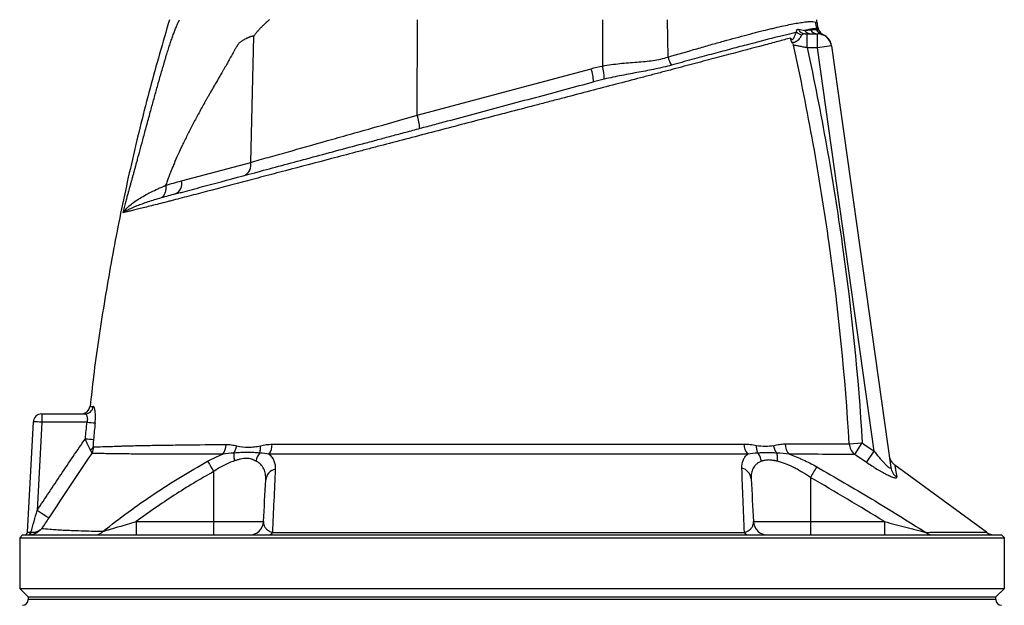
# Model space of a CAD drawing. Header units: millimetres. Extents: x 3097 to 6857, y 401 to 9519.
# Tile 4 of 5: x 4102 to 5852, y 7174 to 8214. Entities that reach past the tile are written whole.
import ezdxf

# ---------------------------------------------------------------- set-up
doc = ezdxf.new("R2010")
doc.units = ezdxf.units.MM
doc.header["$LTSCALE"] = 5

msp = doc.modelspace()

# ---------------------------------------------------------------- linework, layer by layer
at = {"color": 7, "linetype": 'Continuous', "lineweight": 25}
for p, q in [((4808.6, 8043.8), (4809.1, 8213.6)), ((5138.2, 8131.2), (5138.4, 8213.6)), ((5254.4, 8147.3), (5253.2, 8213.6)), ((5519.3, 8207.2), (5519, 8213.6)), ((5521.7, 8197.6), (5521.4, 8198.3)), ((4512.6, 7960.3), (4518.1, 8184.5)), ((5501.8, 8163.6), (5501.8, 8188.6)), ((5501.8, 8188.6), (5520.3, 8188.6)), ((5520.3, 8163.6), (5520.3, 8188.6)), ((5530.2, 8186.8), (5530.2, 8186.8)), ((5520.3, 8163.6), (5501.8, 8163.6)), ((5545.1, 8167.1), (5520.3, 8163.6)), ((5620.9, 7447.6), (5520.3, 8163.6)), ((5545.1, 8167.1), (5650.3, 7418.4)), ((4808.6, 8043.8), (5117.6, 8126.6)), ((4389.9, 7927.5), (4512.6, 7960.3)), ((4141.3, 7513.6), (4218.1, 7513.6)), ((4141.3, 7513.6), (4141.3, 7498.9)), ((4116, 7303.3), (4126.3, 7499.4)), ((4141.3, 7498.9), (4133.1, 7342.2)), ((4221.7, 7498.9), (4141.3, 7498.9)), ((5576.5, 7460.5), (5599.6, 7461.9)), ((5586.1, 7441.6), (5599.6, 7461.9)), ((5607.3, 7427.3), (5620.9, 7447.6)), ((5820.2, 7303.6), (5657.5, 7422.7)), ((4446.7, 7411.1), (4446.7, 7322.3)), ((5507.4, 7400.4), (5507.4, 7322.3)), ((4309.3, 7322.3), (4309.3, 7298.6)), ((4309.3, 7322.3), (4446.7, 7322.3)), ((4446.7, 7322.3), (4535.5, 7322.3)), ((4446.7, 7322.3), (4446.7, 7298.6)), ((5406.1, 7322.3), (5507.4, 7322.3)), ((5507.4, 7322.3), (5507.4, 7298.6)), ((5507.4, 7322.3), (5638.9, 7322.3)), ((5638.9, 7322.3), (5638.9, 7298.6)), ((4107.1, 7298.6), (4102.1, 7293.6)), ((4107.1, 7298.6), (5847.1, 7298.6)), ((5852.1, 7293.6), (5847.1, 7298.6)), ((4102.1, 7293.6), (4102.1, 7203.6)), ((4102.1, 7293.6), (5852.1, 7293.6)), ((5852.1, 7203.6), (5852.1, 7293.6)), ((4102.1, 7203.6), (4117.1, 7188.6)), ((4102.1, 7203.6), (5852.1, 7203.6)), ((5837.1, 7188.6), (5852.1, 7203.6)), ((4117.1, 7188.6), (4117.1, 7183.7)), ((4117.1, 7188.6), (5837.1, 7188.6)), ((5837.1, 7183.7), (5837.1, 7188.6))]:
    msp.add_line(p, q, dxfattribs=at)
at = {"color": 8, "linetype": 'Continuous', "lineweight": 25}
msp.add_line((5837.1, 7183.7), (4117.1, 7183.7), dxfattribs=at)
at = {"color": 7, "linetype": 'Continuous', "lineweight": 25, "flags": 128}
for points in [[(4436.1, 7429.4), (4437, 7428), (4438.1, 7426.2), (4439.3, 7424.2), (4440.6, 7421.9), (4442, 7419.4), (4443.5, 7416.8), (4445.1, 7414), (4446.7, 7411.1)], [(4153.8, 7329), (4152.9, 7329.4), (4151.5, 7330.3), (4149.4, 7331.6), (4146.8, 7333.3), (4143.8, 7335.2), (4140.4, 7337.4), (4136.8, 7339.7), (4133.1, 7342.2)], [(4119.5, 7298.7), (4120, 7298.8), (4120.5, 7299.1), (4121, 7299.5), (4121.4, 7300.1), (4121.7, 7300.8), (4121.9, 7301.6), (4122.1, 7302.5), (4122.1, 7303.4)]]:
    msp.add_lwpolyline(points, dxfattribs=at)
at = {"color": 7, "linetype": 'Continuous', "lineweight": 25}
for centre, radius, start, end in [((5541.2, 8210.3), 25, 181.7581, 209.1004), ((5494.3, 8202.8), 16, 225.7867, 263.254), ((5498.6, 8202.4), 13.8, 204.8765, 269.0025), ((5508.4, 8202.5), 13.9, 215.3064, 269.5086), ((5520.4, 8203), 14.5, 210.3844, 269.6738), ((5531.8, 8201.7), 14.8, 202.2684, 253.2008), ((5532.3, 8201.5), 14.8, 201.7547, 252.3944), ((5508, 8191.2), 15, 17.9462, 24.853), ((5536.5, 8200.4), 15, 197.8834, 245.1247), ((5520.3, 8163.6), 25, 8, 90), ((5520.3, 8163.9), 25, 7.9956, 66.7089), ((5297.8, 8156.5), 44.3, 192.0373, 212.2816), ((5043.5, 8100.9), 78.5, 1.7777, 19.1224), ((5029.9, 8107.3), 110.9, 0.3755, 12.461), ((4734.5, 8018.1), 78.5, 1.7777, 19.1224), ((4492.9, 7955.4), 20.2, 294.767, 14.0722), ((4370.3, 7922.5), 20.2, 294.767, 14.0722), ((4211.8, 7528.6), 15, 270.747, 353.446), ((4218, 7528.4), 14.8, 270.4253, 354.0864), ((4141.3, 7498.6), 15, 90, 177), ((4126.3, 7284.3), 215.1, 86.003, 89.9958), ((4261.3, 7856.4), 359.7, 263.6783, 265.979), ((4256, 7827.5), 360, 264.0654, 266.3645), ((4439, 7460.2), 30.1, 322.7158, 358.1863), ((4518.7, 7460.4), 32.2, 325.2458, 358.7671), ((5419.2, 7460.9), 29.9, 181.4907, 219.1714), ((5489.9, 7461.2), 27.6, 181.9782, 224.3212), ((5602, 7461.6), 25.5, 182.4123, 231.3407), ((4222.4, 7460.2), 11.7, 296.2572, 332.4748), ((5672.1, 7442.9), 25, 188.3847, 234.2483), ((4561, 7394.2), 21.8, 102.4325, 174.2362), ((5380.3, 7395.9), 22, 5.3866, 76.0562), ((5898, 7181.9), 447.5, 147.9374, 150.7829), ((5674.2, 7421.8), 24.2, 188.1417, 236.5844), ((4510.5, 7323.6), 25, 270, 357), ((5431.1, 7323.6), 25, 183, 270), ((4111, 7303.6), 5, 270, 357), ((4116.6, 7302.8), 4.34, 282.6732, 6.9115), ((4235.7, 7318.5), 19.9, 270.8131, 317.9013), ((4543.3, 7307.8), 9.28, 274.766, 328.985), ((5397.8, 7307.5), 8.94, 210.2621, 264.9262), ((5725.2, 7318.6), 20, 230.0791, 269.5623), ((5835.2, 7323.6), 25, 233.0886, 270), ((4107.1, 7183.7), 10, 271, 0), ((5847.1, 7183.7), 10, 180, 269)]:
    msp.add_arc(centre, radius, start, end, dxfattribs=at)
msp.add_ellipse((4131.1, 7303.6), major_axis=(15, 0.3), ratio=0.005781, start_param=3.141189, end_param=3.973355, dxfattribs=at)
for points, knots in [([(4368.2, 8213.6), (4356.5, 8173.2), (4332.6, 8091.1), (4301.7, 7965.7), (4274.3, 7838), (4251.5, 7709.4), (4235.8, 7605.6), (4229.2, 7544.6), (4227.2, 7526.8)], [0, 0, 0, 0, 0.179584, 0.365661, 0.551663, 0.737639, 0.923639, 1, 1, 1, 1]), ([(4288.1, 7879.9), (4288.9, 7883), (4290.5, 7888.9), (4292.7, 7897.3), (4294.7, 7904.5), (4296.4, 7910.6), (4297.8, 7915.7), (4298.9, 7919.6), (4299.8, 7922.9), (4300.6, 7925.7), (4301.4, 7928.6), (4302.2, 7931.5), (4303, 7934.5), (4303.8, 7937.5), (4304.7, 7940.5), (4305.5, 7943.6), (4306.3, 7946.7), (4307.2, 7949.8), (4308.1, 7953), (4308.9, 7956.1), (4309.8, 7959.4), (4310.7, 7962.6), (4313, 7971.1), (4316.9, 7985.4), (4322.4, 8006.1), (4328.5, 8028.5), (4333.7, 8047.7), (4337.9, 8062.8), (4340.8, 8073.4), (4343.8, 8084.1), (4346.7, 8094.7), (4349.7, 8105.3), (4352.8, 8115.8), (4355.8, 8126.4), (4358.4, 8135.2), (4360.4, 8142.2), (4361.9, 8147.3), (4363.4, 8152.2), (4364.9, 8157), (4366.4, 8161.7), (4367.9, 8166.3), (4369.4, 8170.7), (4370.8, 8175), (4372.2, 8179.1), (4373.7, 8183.2), (4375.1, 8187.1), (4376.5, 8190.8), (4377.8, 8194.5), (4379.2, 8198), (4380.6, 8201.4), (4381.9, 8204.6), (4383.3, 8207.7), (4384.6, 8210.7), (4385.5, 8212.6), (4385.9, 8213.6)], [0, 0, 0, 0, 0.028981, 0.05462, 0.076899, 0.095804, 0.111324, 0.123447, 0.132169, 0.140832, 0.149578, 0.158407, 0.16732, 0.176318, 0.1854, 0.194567, 0.20382, 0.213157, 0.222581, 0.232091, 0.241687, 0.25137, 0.26114, 0.31708, 0.377982, 0.443881, 0.514805, 0.545901, 0.57699, 0.608072, 0.639147, 0.670215, 0.701275, 0.732327, 0.763372, 0.778693, 0.793665, 0.808292, 0.822579, 0.836529, 0.850148, 0.863441, 0.876413, 0.88907, 0.901419, 0.913467, 0.92522, 0.936688, 0.947878, 0.958799, 0.969461, 0.979875, 0.990051, 1, 1, 1, 1]), ([(4545.8, 8213.6), (4544.5, 8212.4), (4542.1, 8210.2), (4538.8, 8207.2), (4536.1, 8204.7), (4533.9, 8202.6), (4532.4, 8201.1), (4530.8, 8199.6), (4529.1, 8197.8), (4527.2, 8195.7), (4525.2, 8193.5), (4523.4, 8191.3), (4521.5, 8189.1), (4519.8, 8186.8), (4518.6, 8185.3), (4518.1, 8184.5)], [0, 0, 0, 0, 0.130608, 0.242339, 0.335183, 0.409136, 0.464192, 0.500351, 0.573381, 0.645815, 0.717679, 0.789002, 0.85981, 0.930133, 1, 1, 1, 1]), ([(5254.4, 8147.3), (5272.2, 8152.5), (5289.3, 8157.5), (5314, 8164.5), (5322.1, 8166.8), (5337.9, 8171.3), (5345.6, 8173.4), (5368, 8179.6), (5382, 8183.4), (5408.3, 8190.4), (5420.6, 8193.5), (5434.8, 8197), (5437.6, 8197.6), (5443.1, 8198.9), (5445.7, 8199.6), (5453.5, 8201.4), (5458.5, 8202.5), (5472.4, 8205.4), (5480.6, 8207), (5491.2, 8208.7), (5494.4, 8209.2), (5498.9, 8209.7), (5500.3, 8209.9), (5503, 8210.1), (5504.2, 8210.2), (5510.2, 8210.5), (5513.8, 8210.3), (5516.2, 8209.5)], [0, 0, 0, 0, 0.125, 0.125, 0.1875, 0.1875, 0.25, 0.25, 0.375, 0.375, 0.5, 0.5, 0.53125, 0.53125, 0.5625, 0.5625, 0.625, 0.625, 0.75, 0.75, 0.8125, 0.8125, 0.84375, 0.84375, 0.875, 0.875, 1, 1, 1, 1]), ([(5483.2, 8191.3), (5477.8, 8190.1), (5471.8, 8188.6), (5462, 8186.2), (5458.6, 8185.4), (5451.5, 8183.6), (5447.8, 8182.7), (5428.8, 8177.9), (5411.8, 8173.5), (5383.6, 8166.1), (5373.7, 8163.5), (5358.3, 8159.3), (5353, 8157.9), (5342.3, 8155.1), (5336.8, 8153.6), (5320.1, 8149.1), (5308.6, 8146), (5284.9, 8139.6), (5272.8, 8136.2), (5260.3, 8132.8)], [0, 0, 0, 0, 0.125, 0.125, 0.1875, 0.1875, 0.25, 0.25, 0.5, 0.5, 0.625, 0.625, 0.6875, 0.6875, 0.75, 0.75, 0.875, 0.875, 1, 1, 1, 1]), ([(5472, 8180.9), (5472.4, 8180.5), (5472.8, 8180), (5473.4, 8179.3), (5473.8, 8178.9), (5474.5, 8178.6), (5474.8, 8178.5), (5475.5, 8178.6), (5475.8, 8178.8), (5476.8, 8179.5), (5477.4, 8180.3), (5478.4, 8181.9), (5478.8, 8182.8), (5479.6, 8184.5), (5479.9, 8185.4), (5480.5, 8186.9), (5480.8, 8187.6), (5481.4, 8188.9), (5481.7, 8189.5), (5482.4, 8190.5), (5482.8, 8190.9), (5483.2, 8191.3)], [0, 0, 0, 0, 0.0625, 0.0625, 0.125, 0.125, 0.1875, 0.1875, 0.25, 0.25, 0.375, 0.375, 0.5, 0.5, 0.625, 0.625, 0.75, 0.75, 0.875, 0.875, 1, 1, 1, 1]), ([(5483.2, 8191.3), (5482.9, 8192.2), (5482.8, 8193), (5482.9, 8194.4), (5483.1, 8195), (5483.7, 8196), (5484, 8196.3), (5484.9, 8196.7), (5485.5, 8196.7), (5486.1, 8196.6)], [0, 0, 0, 0, 0.25, 0.25, 0.5, 0.5, 0.75, 0.75, 1, 1, 1, 1]), ([(5519.3, 8198.1), (5517.6, 8198.1), (5514.8, 8197.8), (5509.2, 8196.9), (5507.1, 8196.5), (5502.5, 8195.6), (5499.9, 8195), (5497.1, 8194.4)], [0, 0, 0, 0, 0.5, 0.5, 0.75, 0.75, 1, 1, 1, 1]), ([(5507.9, 8195.7), (5510.1, 8196), (5512, 8196.1), (5515.4, 8196.2), (5516.9, 8196.1), (5518.1, 8196.1)], [0, 0, 0, 0, 0.5, 0.5, 1, 1, 1, 1]), ([(5519.3, 8207.2), (5519.3, 8205.5), (5519.6, 8203.8), (5520.3, 8200.6), (5520.9, 8199), (5521.6, 8197.5)], [0, 0, 0, 0, 0.5, 0.5, 1, 1, 1, 1]), ([(5472, 8180.9), (5468.6, 8180), (5465, 8179.1), (5457.5, 8177.1), (5453.7, 8176), (5441.5, 8172.8), (5432.9, 8170.5), (5405.3, 8163.1), (5384.7, 8157.6), (5356.1, 8150.1), (5350.2, 8148.5), (5338.3, 8145.4), (5332.3, 8143.8), (5313.9, 8138.9), (5301.2, 8135.6), (5275.1, 8128.7), (5261.7, 8125.2), (5241.1, 8119.7), (5234.1, 8117.9), (5219.9, 8114.2), (5212.8, 8112.3), (5176.5, 8102.8), (5146.7, 8095), (5101.1, 8083.1), (5085.7, 8079.1), (5062.4, 8073), (5054.6, 8071), (5038.9, 8066.9), (5030.9, 8064.8), (4991.2, 8054.4), (4959.6, 8046.2), (4912.4, 8033.9), (4896.7, 8029.8), (4865.4, 8021.6), (4849.7, 8017.5), (4818.5, 8009.4), (4803, 8005.3), (4772.5, 7997.4), (4757.5, 7993.4), (4735.4, 7987.7), (4728.1, 7985.7), (4713.6, 7981.9), (4706.3, 7980), (4684.8, 7974.3), (4670.5, 7970.6), (4628.4, 7959.5), (4601, 7952.3), (4567.6, 7943.6), (4561, 7941.8), (4547.9, 7938.4), (4541.4, 7936.7), (4522.2, 7931.6), (4509.7, 7928.3), (4472.9, 7918.7), (4449.6, 7912.6), (4416.2, 7903.8), (4405.3, 7900.9), (4389.4, 7896.8), (4384.2, 7895.4), (4376.5, 7893.4), (4373.9, 7892.7), (4368.9, 7891.4), (4366.4, 7890.8), (4354, 7887.6), (4344.9, 7885.3), (4328.1, 7881.1), (4320.5, 7879.2), (4310.5, 7876.7), (4307.4, 7875.9), (4301.6, 7874.5), (4299, 7873.9), (4291.9, 7872.1), (4288.2, 7871.2), (4285.7, 7870.6)], [0, 0, 0, 0, 0.015625, 0.015625, 0.03125, 0.03125, 0.0625, 0.0625, 0.125, 0.125, 0.140625, 0.140625, 0.15625, 0.15625, 0.1875, 0.1875, 0.21875, 0.21875, 0.234375, 0.234375, 0.25, 0.25, 0.3125, 0.3125, 0.34375, 0.34375, 0.359375, 0.359375, 0.375, 0.375, 0.4375, 0.4375, 0.46875, 0.46875, 0.5, 0.5, 0.53125, 0.53125, 0.5625, 0.5625, 0.578125, 0.578125, 0.59375, 0.59375, 0.625, 0.625, 0.6875, 0.6875, 0.703125, 0.703125, 0.71875, 0.71875, 0.75, 0.75, 0.8125, 0.8125, 0.84375, 0.84375, 0.859375, 0.859375, 0.867188, 0.867188, 0.875, 0.875, 0.90625, 0.90625, 0.9375, 0.9375, 0.953125, 0.953125, 0.96875, 0.96875, 1, 1, 1, 1]), ([(4518.1, 8184.5), (4517.7, 8184.4), (4516.9, 8184.3), (4515.6, 8184.1), (4514.4, 8183.8), (4513.1, 8183.5), (4511.9, 8183.1), (4510.6, 8182.7), (4509.3, 8182.2), (4508, 8181.7), (4506.7, 8181.1), (4505.4, 8180.5), (4503.4, 8179.5), (4500.9, 8178.2), (4498, 8176.5), (4495.6, 8174.9), (4493.5, 8173.3), (4491.8, 8171.8), (4490.7, 8170.5), (4489.8, 8169.2), (4489.1, 8168.1), (4488.3, 8166.8), (4487.3, 8165.3), (4486.3, 8163.5), (4485.2, 8161.6), (4484, 8159.4), (4482.6, 8157.1), (4481.2, 8154.5), (4478.4, 8149.5), (4474.8, 8142.9), (4470.7, 8135.7), (4467.6, 8130.3), (4465, 8125.9), (4462.5, 8121.6), (4460.1, 8117.5), (4457.8, 8113.5), (4455.6, 8109.6), (4453.4, 8105.9), (4451.3, 8102.3), (4449.3, 8098.8), (4447.4, 8095.4), (4445.5, 8092.2), (4443.7, 8089.1), (4442.1, 8086.2), (4440.4, 8083.4), (4438.9, 8080.7), (4437.4, 8078.1), (4436.1, 8075.7), (4434.8, 8073.4), (4433.5, 8071.3), (4432.4, 8069.3), (4431.3, 8067.4), (4427, 8059.6), (4419.5, 8046.2), (4409.4, 8027.1), (4400, 8008.8), (4391.3, 7991.1), (4383.5, 7974.2), (4377.5, 7960.5), (4373.1, 7949.9), (4369.9, 7942.1), (4366.9, 7934.4), (4364.1, 7926.8), (4362.3, 7921.7), (4361.4, 7919.2)], [0, 0, 0, 0, 0.004953, 0.009964, 0.015038, 0.020178, 0.025387, 0.030669, 0.036026, 0.041461, 0.046978, 0.052578, 0.058265, 0.072186, 0.084567, 0.095429, 0.104801, 0.112729, 0.119293, 0.122887, 0.127182, 0.132181, 0.137886, 0.144299, 0.151421, 0.159252, 0.167792, 0.177042, 0.187003, 0.22152, 0.248268, 0.26489, 0.281022, 0.296665, 0.311817, 0.32648, 0.340653, 0.354336, 0.367529, 0.380233, 0.392447, 0.404171, 0.415405, 0.42615, 0.436405, 0.44617, 0.455445, 0.464231, 0.472527, 0.480333, 0.487649, 0.494476, 0.500813, 0.571801, 0.63934, 0.703455, 0.764173, 0.821528, 0.87556, 0.901234, 0.926509, 0.951391, 0.975886, 1, 1, 1, 1]), ([(5474.6, 8173.1), (5474.3, 8173.6), (5474, 8174.1), (5473.4, 8175.3), (5473.2, 8176), (5472.6, 8178.1), (5472.3, 8179.5), (5472, 8180.9)], [0, 0, 0, 0, 0.25, 0.25, 0.5, 0.5, 1, 1, 1, 1]), ([(5492.5, 8186.9), (5491.9, 8186.4), (5491.4, 8185.7), (5490.4, 8184.1), (5489.9, 8183.2), (5488.9, 8181.3), (5488.3, 8180.3), (5486.8, 8178.4), (5485.9, 8177.5), (5484, 8175.9), (5483, 8175.2), (5481, 8174.1), (5479.9, 8173.6), (5478.1, 8173), (5477.2, 8172.9), (5475.7, 8172.8), (5475.1, 8172.9), (5474.6, 8173.1)], [0, 0, 0, 0, 0.125, 0.125, 0.25, 0.25, 0.375, 0.375, 0.5, 0.5, 0.625, 0.625, 0.75, 0.75, 0.875, 0.875, 1, 1, 1, 1]), ([(5498.4, 8188.6), (5497.2, 8188.6), (5496.2, 8188.5), (5494.7, 8188), (5494.2, 8187.9), (5493.2, 8187.4), (5492.8, 8187.2), (5492.5, 8186.9)], [0, 0, 0, 0, 0.5, 0.5, 0.75, 0.75, 1, 1, 1, 1]), ([(5576.5, 7460.5), (5569.4, 7579.6), (5557.4, 7698.2), (5532.4, 7875.4), (5523, 7934.2), (5501.9, 8051.6), (5490.2, 8110.1), (5477.5, 8168.4)], [0, 0, 0, 0, 0.5, 0.5, 0.75, 0.75, 1, 1, 1, 1]), ([(5501.8, 8163.6), (5499.3, 8164.1), (5496.8, 8164.6), (5493.3, 8165.3), (5492.1, 8165.5), (5489.8, 8166), (5488.7, 8166.2), (5485.5, 8166.8), (5483.5, 8167.2), (5480.1, 8167.9), (5478.6, 8168.2), (5477.5, 8168.4)], [0, 0, 0, 0, 0.25, 0.25, 0.375, 0.375, 0.5, 0.5, 0.75, 0.75, 1, 1, 1, 1]), ([(5501.8, 8163.6), (5514.2, 8105.8), (5525.7, 8047.8), (5546.5, 7931.5), (5555.8, 7873.1), (5580.4, 7697.5), (5592.4, 7579.9), (5599.6, 7461.9)], [0, 0, 0, 0, 0.25, 0.25, 0.5, 0.5, 1, 1, 1, 1]), ([(5138.2, 8131.2), (5143.2, 8132.3), (5148.3, 8133.2), (5158.5, 8134.6), (5163.6, 8135.3), (5178.8, 8136.8), (5188.9, 8137.5), (5203.8, 8138.7), (5208.8, 8139.1), (5218.5, 8140.1), (5223.2, 8140.6), (5232.5, 8142), (5237, 8142.8), (5245.9, 8144.8), (5250.2, 8145.9), (5254.4, 8147.3)], [0, 0, 0, 0, 0.125, 0.125, 0.25, 0.25, 0.5, 0.5, 0.625, 0.625, 0.75, 0.75, 0.875, 0.875, 1, 1, 1, 1]), ([(5260.3, 8132.8), (5251.3, 8130.4), (5242, 8128.1), (5227.6, 8125.1), (5222.7, 8124.1), (5212.9, 8122.2), (5207.9, 8121.3), (5192.8, 8118.5), (5182.6, 8116.6), (5161.8, 8112.6), (5151.3, 8110.5), (5140.8, 8108)], [0, 0, 0, 0, 0.25, 0.25, 0.375, 0.375, 0.5, 0.5, 0.75, 0.75, 1, 1, 1, 1]), ([(4378.8, 7904.2), (4381.6, 7904.9), (4384.4, 7905.7), (4390.1, 7907.2), (4393, 7908), (4401.7, 7910.3), (4407.6, 7911.9), (4425.5, 7916.7), (4437.8, 7920), (4475.6, 7930.1), (4502.2, 7937.2), (4544.2, 7948.5), (4558.6, 7952.3), (4588, 7960.2), (4602.9, 7964.2), (4648.4, 7976.4), (4679.6, 7984.8), (4719.6, 7995.5), (4727.6, 7997.6), (4739.8, 8000.9), (4743.8, 8002), (4752, 8004.2), (4756.1, 8005.3), (4768.4, 8008.6), (4776.8, 8010.8), (4793.6, 8015.3), (4802.1, 8017.6), (4819.2, 8022.2), (4827.8, 8024.5), (4845, 8029.1), (4853.7, 8031.4), (4879.6, 8038.4), (4896.9, 8043), (4949, 8057), (4984, 8066.3), (5036.6, 8080.4), (5054, 8085.1), (5088.3, 8094.3), (5105.2, 8098.8), (5121.9, 8103.3)], [0, 0, 0, 0, 0.015625, 0.015625, 0.03125, 0.03125, 0.0625, 0.0625, 0.125, 0.125, 0.25, 0.25, 0.3125, 0.3125, 0.375, 0.375, 0.5, 0.5, 0.53125, 0.53125, 0.546875, 0.546875, 0.5625, 0.5625, 0.59375, 0.59375, 0.625, 0.625, 0.65625, 0.65625, 0.6875, 0.6875, 0.75, 0.75, 0.875, 0.875, 0.9375, 0.9375, 1, 1, 1, 1]), ([(4512.6, 7960.3), (4522.6, 7963.1), (4533.1, 7966.1), (4549.3, 7970.7), (4554.8, 7972.2), (4566, 7975.4), (4571.7, 7977), (4600.3, 7985), (4624.2, 7991.8), (4661.8, 8002.4), (4674.6, 8006), (4694.2, 8011.5), (4700.8, 8013.4), (4714, 8017.1), (4720.7, 8019), (4754, 8028.4), (4781.1, 8036), (4808.6, 8043.8)], [0, 0, 0, 0, 0.125, 0.125, 0.1875, 0.1875, 0.25, 0.25, 0.5, 0.5, 0.625, 0.625, 0.6875, 0.6875, 0.75, 0.75, 1, 1, 1, 1]), ([(4285.7, 7870.6), (4285.7, 7870.6), (4285.7, 7870.6), (4285.7, 7870.6), (4285.7, 7870.6), (4285.7, 7870.7), (4285.8, 7870.7), (4285.8, 7870.7), (4285.8, 7870.8), (4285.9, 7870.9), (4285.9, 7870.9), (4286.1, 7871.1), (4286.1, 7871.2), (4286.4, 7871.6), (4286.6, 7871.9), (4287.1, 7872.7), (4287.5, 7873.2), (4288.7, 7874.7), (4289.6, 7875.7), (4292.4, 7878.8), (4294.5, 7880.9), (4301.5, 7887.1), (4307.1, 7891.2), (4316.8, 7897.4), (4320.3, 7899.4), (4327.5, 7903.5), (4331.4, 7905.5), (4339.4, 7909.5), (4343.6, 7911.5), (4350.1, 7914.4), (4352.3, 7915.4), (4355.6, 7916.8), (4357.3, 7917.5), (4359.3, 7918.4), (4360.3, 7918.8), (4360.8, 7919), (4361.1, 7919.1), (4361.2, 7919.1), (4361.4, 7919.2)], [0, 0, 0, 0, 0.000488, 0.000488, 0.000977, 0.000977, 0.001953, 0.001953, 0.003906, 0.003906, 0.007813, 0.007813, 0.015625, 0.015625, 0.03125, 0.03125, 0.0625, 0.0625, 0.125, 0.125, 0.25, 0.25, 0.5, 0.5, 0.625, 0.625, 0.75, 0.75, 0.875, 0.875, 0.9375, 0.9375, 0.96875, 0.984375, 0.992188, 0.996094, 0.996094, 1, 1, 1, 1]), ([(4361.4, 7919.2), (4361.7, 7916.8), (4361.8, 7914.4), (4361.4, 7909.8), (4360.9, 7907.7), (4359.5, 7903.8), (4358.6, 7902), (4356.3, 7899.1), (4355, 7898), (4353.5, 7897.2)], [0, 0, 0, 0, 0.25, 0.25, 0.5, 0.5, 0.75, 0.75, 1, 1, 1, 1]), ([(4353.5, 7897.2), (4349.3, 7895.9), (4345.2, 7894.7), (4337.4, 7892.3), (4333.6, 7891.1), (4326.4, 7888.7), (4322.9, 7887.5), (4316.4, 7885.1), (4313.3, 7884), (4304.7, 7880.6), (4299.7, 7878.4), (4293.5, 7875.4), (4291.6, 7874.4), (4289.1, 7872.9), (4288.4, 7872.4), (4287.3, 7871.7), (4287, 7871.5), (4286.5, 7871.2), (4286.3, 7871), (4286.1, 7870.9), (4286, 7870.8), (4285.9, 7870.7), (4285.9, 7870.7), (4285.8, 7870.7), (4285.8, 7870.6), (4285.8, 7870.6), (4285.7, 7870.6), (4285.7, 7870.6), (4285.7, 7870.6), (4285.7, 7870.6), (4285.7, 7870.6), (4285.7, 7870.6)], [0, 0, 0, 0, 0.125, 0.125, 0.25, 0.25, 0.375, 0.375, 0.5, 0.5, 0.75, 0.75, 0.875, 0.875, 0.9375, 0.9375, 0.96875, 0.96875, 0.984375, 0.984375, 0.992188, 0.992188, 0.996094, 0.996094, 0.998047, 0.998047, 0.999023, 0.999023, 0.999512, 0.999512, 1, 1, 1, 1]), ([(4236.1, 7497.6), (4236.3, 7499.5), (4236.5, 7501.4), (4236.7, 7505.1), (4236.7, 7507), (4236.7, 7509.6), (4236.7, 7510.5), (4236.7, 7512.2), (4236.6, 7513), (4236.5, 7515.4), (4236.3, 7516.9), (4236, 7519.6), (4235.8, 7520.9), (4235.3, 7523), (4235, 7523.9), (4234.6, 7525), (4234.4, 7525.4), (4234.1, 7525.9), (4233.9, 7526.2), (4233.4, 7526.7), (4233.1, 7526.9), (4232.7, 7526.9)], [0, 0, 0, 0, 0.125, 0.125, 0.25, 0.25, 0.3125, 0.3125, 0.375, 0.375, 0.5, 0.5, 0.625, 0.625, 0.75, 0.75, 0.8125, 0.8125, 0.875, 0.875, 1, 1, 1, 1]), ([(4218.1, 7513.6), (4218.4, 7513.6), (4218.8, 7513.5), (4219.5, 7513.2), (4219.8, 7512.9), (4220.4, 7512.2), (4220.7, 7511.8), (4221.2, 7510.7), (4221.4, 7510.1), (4221.8, 7508.8), (4222, 7508), (4222.2, 7506.4), (4222.3, 7505.5), (4222.3, 7502.8), (4222.1, 7500.8), (4221.7, 7498.9)], [0, 0, 0, 0, 0.125, 0.125, 0.25, 0.25, 0.375, 0.375, 0.5, 0.5, 0.625, 0.625, 0.75, 0.75, 1, 1, 1, 1]), ([(4133.1, 7342.2), (4147.1, 7363.6), (4161.3, 7384.9), (4189.8, 7427.3), (4204.2, 7448.5), (4218.8, 7469.5)], [0, 0, 0, 0, 0.5, 0.5, 1, 1, 1, 1]), ([(4227.6, 7449.7), (4226.8, 7450.9), (4226.1, 7452.3), (4225, 7454.5), (4224.6, 7455.3), (4223.8, 7456.9), (4223.4, 7457.8), (4222.3, 7460.3), (4221.6, 7462.1), (4220.1, 7465.7), (4219.4, 7467.6), (4218.8, 7469.5)], [0, 0, 0, 0, 0.25, 0.25, 0.375, 0.375, 0.5, 0.5, 0.75, 0.75, 1, 1, 1, 1]), ([(4233.2, 7468.3), (4232.9, 7465.9), (4232.8, 7463.6), (4232.6, 7460.2), (4232.6, 7459), (4232.6, 7456.8), (4232.7, 7455.8), (4232.8, 7454.8)], [0, 0, 0, 0, 0.5, 0.5, 0.75, 0.75, 1, 1, 1, 1]), ([(4232.8, 7454.8), (4237.4, 7455), (4243.2, 7455.2), (4251.6, 7455.5), (4253.4, 7455.5), (4257, 7455.7), (4258.9, 7455.7), (4264.7, 7455.9), (4268.8, 7456), (4275.2, 7456.3), (4277.4, 7456.3), (4280.7, 7456.4), (4281.9, 7456.5), (4284.2, 7456.6), (4285.3, 7456.6), (4291.1, 7456.7), (4295.8, 7456.9), (4310.1, 7457.2), (4320.1, 7457.4), (4340.6, 7457.8), (4351.1, 7458), (4367.5, 7458.2), (4373.1, 7458.3), (4384.4, 7458.5), (4390.1, 7458.5), (4419.1, 7458.9), (4443.5, 7459.1), (4469.1, 7459.3)], [0, 0, 0, 0, 0.125, 0.125, 0.15625, 0.15625, 0.1875, 0.1875, 0.25, 0.25, 0.28125, 0.28125, 0.296875, 0.296875, 0.3125, 0.3125, 0.375, 0.375, 0.5, 0.5, 0.625, 0.625, 0.6875, 0.6875, 0.75, 0.75, 1, 1, 1, 1]), ([(4469.1, 7459.3), (4472.2, 7459.3), (4475.4, 7459.1), (4481.6, 7458.2), (4484.8, 7457.6), (4487.9, 7456.9)], [0, 0, 0, 0, 0.5, 0.5, 1, 1, 1, 1]), ([(4482.8, 7444.1), (4484, 7445.9), (4485, 7447.9), (4486.7, 7452.3), (4487.4, 7454.5), (4487.9, 7456.9)], [0, 0, 0, 0, 0.5, 0.5, 1, 1, 1, 1]), ([(4487.9, 7456.9), (4494.6, 7455.3), (4501.4, 7454.4), (4512, 7454.4), (4515.6, 7454.7), (4522.7, 7455.6), (4526.2, 7456.2), (4529.8, 7457)], [0, 0, 0, 0, 0.5, 0.5, 0.75, 0.75, 1, 1, 1, 1]), ([(4528.6, 7444), (4529.2, 7445.9), (4529.6, 7447.9), (4530, 7452.3), (4530, 7454.7), (4529.8, 7457)], [0, 0, 0, 0, 0.5, 0.5, 1, 1, 1, 1]), ([(4529.8, 7457), (4533.3, 7457.8), (4536.8, 7458.5), (4543.8, 7459.4), (4547.3, 7459.7), (4550.9, 7459.7)], [0, 0, 0, 0, 0.5, 0.5, 1, 1, 1, 1]), ([(4550.9, 7459.7), (4582.1, 7459.8), (4614.2, 7459.9), (4663.9, 7459.9), (4680.7, 7459.9), (4706.2, 7459.9), (4714.8, 7459.9), (4732, 7459.9), (4740.8, 7459.9), (4758.4, 7459.9), (4767.3, 7459.9), (4780.7, 7459.9), (4785.3, 7459.9), (4794.3, 7459.9), (4798.9, 7459.9), (4821.8, 7459.9), (4840.2, 7459.9), (4877.2, 7459.9), (4895.7, 7459.9), (4933.1, 7459.9), (4951.8, 7459.9), (4980.1, 7459.9), (4989.6, 7459.9), (5008.6, 7459.9), (5018.1, 7459.9), (5046.4, 7459.9), (5065.2, 7459.9), (5102.2, 7459.9), (5120.6, 7459.9), (5156.9, 7459.9), (5174.9, 7459.9), (5201.6, 7459.9), (5210.5, 7459.9), (5223.7, 7459.9), (5228.1, 7459.9), (5236.8, 7459.9), (5241.2, 7459.9), (5262.7, 7460), (5279.5, 7460), (5328.7, 7460), (5359.9, 7460.1), (5389.3, 7460.1)], [0, 0, 0, 0, 0.125, 0.125, 0.1875, 0.1875, 0.21875, 0.21875, 0.25, 0.25, 0.28125, 0.28125, 0.296875, 0.296875, 0.3125, 0.3125, 0.375, 0.375, 0.4375, 0.4375, 0.5, 0.5, 0.53125, 0.53125, 0.5625, 0.5625, 0.625, 0.625, 0.6875, 0.6875, 0.75, 0.75, 0.78125, 0.78125, 0.796875, 0.796875, 0.8125, 0.8125, 0.875, 0.875, 1, 1, 1, 1]), ([(5389.3, 7460.1), (5393.1, 7460.1), (5396.9, 7459.8), (5404.4, 7458.9), (5408.1, 7458.3), (5411.7, 7457.6)], [0, 0, 0, 0, 0.5, 0.5, 1, 1, 1, 1]), ([(5414.2, 7444), (5413.3, 7445.9), (5412.6, 7448.1), (5411.8, 7452.7), (5411.6, 7455.1), (5411.7, 7457.6)], [0, 0, 0, 0, 0.5, 0.5, 1, 1, 1, 1]), ([(5411.7, 7457.6), (5417, 7456.7), (5422.2, 7456.2), (5432.5, 7456.2), (5437.5, 7456.7), (5442.4, 7457.7)], [0, 0, 0, 0, 0.5, 0.5, 1, 1, 1, 1]), ([(5442.4, 7457.7), (5445.7, 7458.3), (5449.1, 7459), (5455.7, 7459.9), (5459, 7460.2), (5462.3, 7460.2)], [0, 0, 0, 0, 0.5, 0.5, 1, 1, 1, 1]), ([(5447.7, 7444), (5446.3, 7445.9), (5445.2, 7448.1), (5443.4, 7452.7), (5442.7, 7455.2), (5442.4, 7457.7)], [0, 0, 0, 0, 0.5, 0.5, 1, 1, 1, 1]), ([(5462.3, 7460.2), (5486.4, 7460.3), (5508, 7460.3), (5536.7, 7460.4), (5545.6, 7460.4), (5557.9, 7460.4), (5561.9, 7460.4), (5569.5, 7460.5), (5573.1, 7460.5), (5576.5, 7460.5)], [0, 0, 0, 0, 0.5, 0.5, 0.75, 0.75, 0.875, 0.875, 1, 1, 1, 1]), ([(4227.6, 7449.7), (4228.4, 7448.4), (4228.9, 7447.3), (4229.5, 7445.7), (4229.7, 7445.2), (4229.8, 7444.5), (4229.9, 7444.2), (4229.9, 7443.8), (4230, 7443.6), (4230, 7443.4)], [0, 0, 0, 0, 0.5, 0.5, 0.75, 0.75, 0.875, 0.875, 1, 1, 1, 1]), ([(4232.8, 7454.8), (4232.7, 7452.7), (4232.5, 7450.7), (4231.8, 7447.9), (4231.5, 7446.9), (4231, 7445.6), (4230.8, 7445.1), (4230.4, 7444.2), (4230.2, 7443.8), (4230, 7443.4)], [0, 0, 0, 0, 0.5, 0.5, 0.75, 0.75, 0.875, 0.875, 1, 1, 1, 1]), ([(4462.9, 7442), (4437.5, 7442), (4413.4, 7442), (4384.7, 7442), (4379, 7442), (4367.9, 7442.1), (4362.4, 7442.1), (4346.2, 7442.1), (4335.8, 7442.1), (4315.7, 7442.2), (4306, 7442.3), (4291.9, 7442.4), (4287.3, 7442.4), (4280.6, 7442.5), (4278.3, 7442.5), (4273.9, 7442.6), (4271.8, 7442.6), (4265.5, 7442.7), (4261.5, 7442.8), (4253.9, 7442.9), (4250.4, 7443), (4240.3, 7443.1), (4234.6, 7443.3), (4230, 7443.4)], [0, 0, 0, 0, 0.25, 0.25, 0.3125, 0.3125, 0.375, 0.375, 0.5, 0.5, 0.625, 0.625, 0.6875, 0.6875, 0.71875, 0.71875, 0.75, 0.75, 0.8125, 0.8125, 0.875, 0.875, 1, 1, 1, 1]), ([(4482.8, 7444.1), (4482.5, 7442.1), (4482.5, 7439.8), (4482.8, 7435.1), (4483.1, 7432.6), (4483.6, 7430)], [0, 0, 0, 0, 0.5, 0.5, 1, 1, 1, 1]), ([(4528.6, 7444), (4525.2, 7444.2), (4521.7, 7444.5), (4514.4, 7445), (4510.7, 7445.1), (4503, 7445.1), (4499.1, 7445), (4491.1, 7444.6), (4487, 7444.3), (4482.8, 7444.1)], [0, 0, 0, 0, 0.25, 0.25, 0.5, 0.5, 0.75, 0.75, 1, 1, 1, 1]), ([(4528.6, 7444), (4527, 7442), (4525.5, 7439.7), (4523.3, 7434.9), (4522.5, 7432.3), (4522.1, 7429.7)], [0, 0, 0, 0, 0.5, 0.5, 1, 1, 1, 1]), ([(5396.1, 7442), (5366.2, 7442), (5334.6, 7442.1), (5284.6, 7442.1), (5267.6, 7442.1), (5245.7, 7442.1), (5241.3, 7442.1), (5232.4, 7442.1), (5228, 7442.1), (5214.6, 7442.2), (5205.6, 7442.2), (5178.5, 7442.2), (5160.2, 7442.2), (5123.3, 7442.2), (5104.7, 7442.2), (5067, 7442.2), (5048, 7442.2), (5019.3, 7442.2), (5009.6, 7442.2), (4990.3, 7442.2), (4980.7, 7442.2), (4952, 7442.2), (4933, 7442.2), (4895, 7442.2), (4876.2, 7442.2), (4838.6, 7442.2), (4820, 7442.2), (4796.7, 7442.2), (4792.1, 7442.2), (4782.9, 7442.2), (4778.3, 7442.2), (4764.6, 7442.2), (4755.6, 7442.2), (4737.7, 7442.2), (4728.8, 7442.1), (4711.3, 7442.1), (4702.6, 7442.1), (4676.7, 7442.1), (4659.7, 7442.1), (4609.3, 7442.1), (4576.7, 7442.1), (4545.1, 7442.1)], [0, 0, 0, 0, 0.125, 0.125, 0.1875, 0.1875, 0.203125, 0.203125, 0.21875, 0.21875, 0.25, 0.25, 0.3125, 0.3125, 0.375, 0.375, 0.4375, 0.4375, 0.46875, 0.46875, 0.5, 0.5, 0.5625, 0.5625, 0.625, 0.625, 0.6875, 0.6875, 0.703125, 0.703125, 0.71875, 0.71875, 0.75, 0.75, 0.78125, 0.78125, 0.8125, 0.8125, 0.875, 0.875, 1, 1, 1, 1]), ([(4545.1, 7442.1), (4547.2, 7440.4), (4548.9, 7438.5), (4551.1, 7435.5), (4551.8, 7434.5), (4553, 7432.3), (4553.5, 7431.2), (4555.8, 7425.6), (4556.6, 7420.7), (4556.3, 7415.4)], [0, 0, 0, 0, 0.25, 0.25, 0.375, 0.375, 0.5, 0.5, 1, 1, 1, 1]), ([(5385.6, 7417.2), (5385.4, 7422.2), (5386.1, 7426.8), (5388.7, 7433.1), (5389.8, 7435.1), (5392.5, 7438.8), (5394.2, 7440.5), (5396.1, 7442)], [0, 0, 0, 0, 0.5, 0.5, 0.75, 0.75, 1, 1, 1, 1]), ([(5447.7, 7444), (5444.6, 7444.1), (5441.7, 7444.2), (5435.9, 7444.4), (5433, 7444.5), (5427.5, 7444.5), (5424.7, 7444.4), (5419.4, 7444.3), (5416.7, 7444.1), (5414.2, 7444)], [0, 0, 0, 0, 0.25, 0.25, 0.5, 0.5, 0.75, 0.75, 1, 1, 1, 1]), ([(5420.4, 7429.4), (5420, 7432.1), (5419.3, 7434.7), (5417.2, 7439.7), (5415.8, 7442), (5414.2, 7444)], [0, 0, 0, 0, 0.5, 0.5, 1, 1, 1, 1]), ([(5448.8, 7429.4), (5449.1, 7432.1), (5449.2, 7434.7), (5448.8, 7439.7), (5448.3, 7442), (5447.7, 7444)], [0, 0, 0, 0, 0.5, 0.5, 1, 1, 1, 1]), ([(5470.1, 7441.9), (5474.2, 7440.5), (5478.2, 7439), (5484.3, 7436.5), (5486.3, 7435.6), (5490.4, 7433.8), (5492.5, 7432.9), (5502.7, 7428.2), (5510.8, 7424), (5518.7, 7419.5)], [0, 0, 0, 0, 0.25, 0.25, 0.375, 0.375, 0.5, 0.5, 1, 1, 1, 1]), ([(5586.1, 7441.6), (5579.1, 7441.6), (5571.4, 7441.7), (5554.7, 7441.7), (5545.7, 7441.7), (5516.7, 7441.8), (5494.7, 7441.8), (5470.1, 7441.9)], [0, 0, 0, 0, 0.25, 0.25, 0.5, 0.5, 1, 1, 1, 1]), ([(5650.3, 7418.4), (5650.4, 7417.9), (5650.3, 7417.6), (5650.1, 7417.1), (5649.9, 7416.9), (5649.2, 7417), (5648.8, 7417.1), (5647.8, 7417.6), (5647.3, 7418), (5645.5, 7419.4), (5644.1, 7420.6), (5641.3, 7423.4), (5639.8, 7424.9), (5636.9, 7428.1), (5635.4, 7429.7), (5632.5, 7433.2), (5631, 7434.9), (5626.6, 7440.2), (5623.8, 7443.9), (5620.9, 7447.6)], [0, 0, 0, 0, 0.0625, 0.0625, 0.125, 0.125, 0.1875, 0.1875, 0.25, 0.25, 0.375, 0.375, 0.5, 0.5, 0.625, 0.625, 0.75, 0.75, 1, 1, 1, 1]), ([(4250.4, 7305.2), (4265, 7316.8), (4279.8, 7328.1), (4309.9, 7350.1), (4325.2, 7360.8), (4356.1, 7381.6), (4371.8, 7391.7), (4403.7, 7411.1), (4419.8, 7420.4), (4436.1, 7429.4)], [0, 0, 0, 0, 0.25, 0.25, 0.5, 0.5, 0.75, 0.75, 1, 1, 1, 1]), ([(4483.6, 7430), (4480.5, 7429.1), (4477.3, 7427.9), (4470.9, 7425.3), (4467.8, 7423.8), (4458.5, 7418.9), (4452.5, 7415.2), (4446.7, 7411.1)], [0, 0, 0, 0, 0.25, 0.25, 0.5, 0.5, 1, 1, 1, 1]), ([(4522.1, 7429.7), (4521.6, 7429.9), (4520.9, 7430.3), (4519.8, 7430.8), (4519, 7431.1), (4517.8, 7431.6), (4516.3, 7432.3), (4513.6, 7433.2), (4509.9, 7434.2), (4505.1, 7434.7), (4500, 7434.4), (4495.6, 7433.5), (4492, 7432.6), (4489.4, 7431.8), (4486.6, 7430.9), (4484.7, 7430.4), (4483.6, 7430)], [0, 0, 0, 0, 0.0446583, 0.0803224, 0.1069855, 0.1246425, 0.1912274, 0.2487301, 0.3729097, 0.4983098, 0.6230625, 0.7485674, 0.8072724, 0.874189, 0.9255895, 1, 1, 1, 1]), ([(4539.3, 7396.3), (4539.5, 7399.9), (4539.4, 7403.3), (4538.5, 7408.2), (4538.2, 7409.8), (4537.2, 7412.9), (4536.6, 7414.4), (4534.6, 7418.8), (4532.8, 7421.4), (4529.3, 7424.9), (4528, 7426), (4525.2, 7428), (4523.7, 7428.9), (4522.1, 7429.7)], [0, 0, 0, 0, 0.25, 0.25, 0.375, 0.375, 0.5, 0.5, 0.75, 0.75, 0.875, 0.875, 1, 1, 1, 1]), ([(5420.4, 7429.4), (5418.6, 7428.8), (5417, 7428), (5414.1, 7426.4), (5412.8, 7425.4), (5410.4, 7423.4), (5409.3, 7422.2), (5407.3, 7419.8), (5406.5, 7418.5), (5404.3, 7414.3), (5403.3, 7411.3), (5402.2, 7404.9), (5402, 7401.5), (5402.2, 7398)], [0, 0, 0, 0, 0.125, 0.125, 0.25, 0.25, 0.375, 0.375, 0.5, 0.5, 0.75, 0.75, 1, 1, 1, 1]), ([(5448.8, 7429.4), (5448.2, 7429.6), (5447, 7429.9), (5445.3, 7430.2), (5443.7, 7430.6), (5442.2, 7430.8), (5439.9, 7431.2), (5436.9, 7431.6), (5433.2, 7431.8), (5429.7, 7431.6), (5426.8, 7431.2), (5424.4, 7430.6), (5422.4, 7430.1), (5421.1, 7429.6), (5420.4, 7429.4)], [0, 0, 0, 0, 0.056515, 0.109735, 0.159667, 0.206317, 0.249696, 0.377352, 0.499103, 0.621321, 0.749708, 0.823789, 0.907209, 1, 1, 1, 1]), ([(5507.4, 7400.4), (5502.7, 7403.7), (5497.9, 7406.8), (5490.6, 7411.3), (5488.2, 7412.7), (5483.2, 7415.5), (5480.7, 7416.9), (5473.3, 7420.7), (5468.4, 7422.9), (5460.9, 7425.8), (5458.4, 7426.7), (5453.6, 7428.2), (5451.2, 7428.9), (5448.8, 7429.4)], [0, 0, 0, 0, 0.25, 0.25, 0.375, 0.375, 0.5, 0.5, 0.75, 0.75, 0.875, 0.875, 1, 1, 1, 1]), ([(5607.3, 7427.3), (5610.4, 7425.3), (5613.4, 7423.3), (5619.5, 7419.4), (5622.5, 7417.5), (5627.1, 7414.8), (5628.5, 7413.9), (5631.5, 7412.2), (5633, 7411.3), (5637.4, 7408.9), (5640.2, 7407.4), (5644.2, 7405.4), (5645.5, 7404.8), (5648.1, 7403.6), (5649.3, 7403), (5651.5, 7402.1), (5652.6, 7401.7), (5654.6, 7401), (5655.5, 7400.7), (5657.1, 7400.3), (5657.8, 7400.1), (5659.1, 7400), (5659.6, 7400), (5660.7, 7400.3), (5661, 7400.8), (5660.9, 7401.6)], [0, 0, 0, 0, 0.125, 0.125, 0.25, 0.25, 0.3125, 0.3125, 0.375, 0.375, 0.5, 0.5, 0.5625, 0.5625, 0.625, 0.625, 0.6875, 0.6875, 0.75, 0.75, 0.8125, 0.8125, 0.875, 0.875, 1, 1, 1, 1]), ([(4446.7, 7411.1), (4422.9, 7397.8), (4399.5, 7383.8), (4353.6, 7354.1), (4331.2, 7338.5), (4309.3, 7322.3)], [0, 0, 0, 0, 0.5, 0.5, 1, 1, 1, 1]), ([(4556.3, 7415.4), (4555.4, 7396.7), (4554.6, 7378.1), (4552.9, 7340.6), (4552.1, 7321.9), (4551.2, 7303.1)], [0, 0, 0, 0, 0.5, 0.5, 1, 1, 1, 1]), ([(5390.1, 7303), (5389.3, 7322.5), (5388.5, 7341.8), (5387, 7379.9), (5386.3, 7398.7), (5385.6, 7417.2)], [0, 0, 0, 0, 0.5, 0.5, 1, 1, 1, 1]), ([(5518.7, 7419.5), (5551.5, 7401), (5584, 7382), (5648.5, 7343.2), (5680.5, 7323.3), (5712.4, 7303.2)], [0, 0, 0, 0, 0.5, 0.5, 1, 1, 1, 1]), ([(4122.1, 7303.4), (4124, 7309.8), (4125.8, 7316.3), (4129.5, 7329.2), (4131.3, 7335.7), (4133.1, 7342.2)], [0, 0, 0, 0, 0.5, 0.5, 1, 1, 1, 1]), ([(4250.4, 7305.2), (4251.3, 7305.4), (4252.3, 7305.7), (4254.4, 7306.3), (4255.5, 7306.6), (4258.9, 7307.6), (4261.2, 7308.3), (4266.1, 7309.7), (4268.5, 7310.4), (4273.5, 7311.9), (4276.1, 7312.6), (4283.7, 7314.8), (4288.8, 7316.3), (4299, 7319.3), (4304.1, 7320.8), (4309.3, 7322.3)], [0, 0, 0, 0, 0.0625, 0.0625, 0.125, 0.125, 0.25, 0.25, 0.375, 0.375, 0.5, 0.5, 0.75, 0.75, 1, 1, 1, 1]), ([(4535.5, 7322.3), (4535.4, 7320.6), (4535.5, 7318.9), (4536.3, 7315.6), (4537, 7314), (4538.4, 7311.5), (4539, 7310.7), (4540.4, 7309), (4541.2, 7308.2), (4542.7, 7307), (4543.2, 7306.7), (4544.4, 7305.9), (4545.1, 7305.5), (4546.5, 7304.7), (4547.3, 7304.4), (4549, 7303.7), (4550, 7303.4), (4551.2, 7303.1)], [0, 0, 0, 0, 0.25, 0.25, 0.5, 0.5, 0.625, 0.625, 0.75, 0.75, 0.8125, 0.8125, 0.875, 0.875, 0.9375, 0.9375, 1, 1, 1, 1]), ([(5390.1, 7303), (5391.4, 7303.3), (5392.4, 7303.6), (5394.2, 7304.3), (5395, 7304.7), (5397.2, 7305.8), (5398.3, 7306.6), (5400.3, 7308.2), (5401.2, 7309), (5402.6, 7310.6), (5403.2, 7311.5), (5404.7, 7313.9), (5405.3, 7315.6), (5406.1, 7318.9), (5406.2, 7320.6), (5406.1, 7322.3)], [0, 0, 0, 0, 0.0625, 0.0625, 0.125, 0.125, 0.25, 0.25, 0.375, 0.375, 0.5, 0.5, 0.75, 0.75, 1, 1, 1, 1]), ([(5638.9, 7322.3), (5645.2, 7320.6), (5651.6, 7319), (5664.3, 7315.7), (5670.6, 7314), (5680.1, 7311.6), (5683.2, 7310.8), (5689.4, 7309.2), (5692.5, 7308.4), (5697.1, 7307.2), (5698.6, 7306.8), (5701.6, 7306), (5703, 7305.6), (5705.9, 7304.9), (5707.3, 7304.5), (5710, 7303.9), (5711.2, 7303.5), (5712.4, 7303.2)], [0, 0, 0, 0, 0.25, 0.25, 0.5, 0.5, 0.625, 0.625, 0.75, 0.75, 0.8125, 0.8125, 0.875, 0.875, 0.9375, 0.9375, 1, 1, 1, 1]), ([(4119.5, 7298.7), (4121.8, 7298.8), (4123.9, 7299.2), (4127, 7300.1), (4128, 7300.5), (4130, 7301.3), (4130.9, 7301.7), (4133.6, 7303.2), (4135.3, 7304.4), (4137.7, 7306.3), (4138.4, 7307), (4139.5, 7308.1), (4139.8, 7308.5), (4140.5, 7309.2), (4140.9, 7309.6), (4141.2, 7310)], [0, 0, 0, 0, 0.25, 0.25, 0.375, 0.375, 0.5, 0.5, 0.75, 0.75, 0.875, 0.875, 0.9375, 0.9375, 1, 1, 1, 1]), ([(4122.1, 7303.4), (4124.2, 7303.2), (4126.2, 7303.2), (4128.9, 7303.5), (4129.8, 7303.7), (4131.5, 7304.1), (4132.4, 7304.4), (4134.8, 7305.2), (4136.2, 7306), (4138.2, 7307.3), (4138.9, 7307.8), (4139.8, 7308.6), (4140.1, 7308.9), (4140.6, 7309.4), (4140.9, 7309.7), (4141.2, 7310)], [0, 0, 0, 0, 0.25, 0.25, 0.375, 0.375, 0.5, 0.5, 0.75, 0.75, 0.875, 0.875, 0.9375, 0.9375, 1, 1, 1, 1]), ([(4141.2, 7310), (4144.8, 7309.7), (4149.8, 7309.3), (4159.5, 7308.6), (4163, 7308.4), (4170.8, 7307.9), (4175, 7307.6), (4188.8, 7306.9), (4199.3, 7306.5), (4222.9, 7305.7), (4236, 7305.4), (4250.4, 7305.2)], [0, 0, 0, 0, 0.25, 0.25, 0.375, 0.375, 0.5, 0.5, 0.75, 0.75, 1, 1, 1, 1]), ([(4551.2, 7303.1), (4583, 7303), (4615.7, 7303), (4682.7, 7303), (4717.1, 7303), (4769.8, 7302.9), (4787.6, 7302.9), (4814.6, 7302.9), (4823.7, 7302.9), (4841.8, 7302.9), (4850.8, 7302.9), (4896.1, 7302.9), (4932.4, 7302.9), (5005, 7302.9), (5041.4, 7302.9), (5087, 7302.9), (5096.1, 7302.9), (5114.3, 7302.9), (5123.4, 7302.9), (5141.5, 7302.9), (5150.5, 7302.9), (5168.5, 7302.9), (5177.4, 7302.9), (5221.8, 7303), (5256.6, 7303), (5307.7, 7303), (5324.5, 7303), (5357.7, 7303), (5374.1, 7303), (5390.1, 7303)], [0, 0, 0, 0, 0.125, 0.125, 0.25, 0.25, 0.3125, 0.3125, 0.34375, 0.34375, 0.375, 0.375, 0.5, 0.5, 0.625, 0.625, 0.65625, 0.65625, 0.6875, 0.6875, 0.71875, 0.71875, 0.75, 0.75, 0.875, 0.875, 0.9375, 0.9375, 1, 1, 1, 1])]:
    msp.add_open_spline(points, degree=3, knots=knots, dxfattribs=at)
for points in [[(5516.2, 8209.5), (5517.7, 8209), (5518.8, 8208.2), (5519.3, 8207.2)], [(5486.1, 8196.6), (5489.9, 8195.8), (5493.6, 8195), (5497.1, 8194.4)], [(5497.1, 8194.4), (5501.2, 8194.9), (5504.9, 8195.4), (5507.9, 8195.7)], [(5518.1, 8196.1), (5518.6, 8196.9), (5519, 8197.5), (5519.3, 8198.1)], [(5518.1, 8196.1), (5518.3, 8196.1), (5518.4, 8196.1), (5518.6, 8196)], [(5521.6, 8197.5), (5521.4, 8197.9), (5520.6, 8198.1), (5519.3, 8198.1)], [(5474.6, 8173.1), (5475.6, 8171.6), (5476.6, 8170), (5477.5, 8168.4)], [(5498.4, 8188.6), (5499.5, 8188.6), (5500.6, 8188.6), (5501.8, 8188.6)], [(5527.9, 8187.4), (5527.7, 8187.5), (5527.6, 8187.5), (5527.5, 8187.5)], [(5117.6, 8126.6), (5124.4, 8128.4), (5131.3, 8130), (5138.2, 8131.2)], [(5140.8, 8108), (5134.5, 8106.6), (5128.2, 8105), (5121.9, 8103.3)], [(4361.4, 7919.2), (4370.8, 7922.3), (4380.4, 7924.9), (4389.9, 7927.5)], [(4378.8, 7904.2), (4370.1, 7901.8), (4361.6, 7899.6), (4353.5, 7897.2)], [(4285.7, 7870.6), (4286.5, 7873.7), (4287.3, 7876.8), (4288.1, 7879.9)], [(4218.8, 7469.5), (4219.7, 7479.3), (4220.7, 7489.1), (4221.7, 7498.9)], [(4236.1, 7497.6), (4235.1, 7487.8), (4234.1, 7478), (4233.2, 7468.3)], [(5599.6, 7461.9), (5606.7, 7457.1), (5613.8, 7452.4), (5620.9, 7447.6)], [(4230, 7443.4), (4204.2, 7405.5), (4178.9, 7367.3), (4153.8, 7329)], [(4436.1, 7429.4), (4444.9, 7434.3), (4453.8, 7438.5), (4462.9, 7442)], [(4482.8, 7444.1), (4476.2, 7443.9), (4469.6, 7443.3), (4462.9, 7442)], [(4545.1, 7442.1), (4539.8, 7443.3), (4534.3, 7443.9), (4528.6, 7444)], [(5414.2, 7444), (5407.9, 7443.9), (5401.9, 7443.4), (5396.1, 7442)], [(5470.1, 7441.9), (5462.5, 7443.3), (5455, 7443.8), (5447.7, 7444)], [(5607.3, 7427.3), (5600.2, 7432.1), (5593.2, 7436.9), (5586.1, 7441.6)], [(4535.5, 7322.3), (4536.8, 7347), (4538.1, 7371.7), (4539.3, 7396.3)], [(5402.2, 7398), (5403.5, 7373.3), (5404.8, 7348), (5406.1, 7322.3)], [(5638.9, 7322.3), (5595.5, 7349.1), (5551.7, 7375.2), (5507.4, 7400.4)], [(4153.8, 7329), (4149.6, 7322.6), (4145.4, 7316.3), (4141.2, 7310)], [(4120.9, 7303.4), (4121.3, 7303.4), (4121.7, 7303.4), (4122.1, 7303.4)]]:
    msp.add_open_spline(points, degree=3, dxfattribs=at)
at = {"color": 8, "linetype": 'Continuous', "lineweight": 25}
for points, knots in [([(5518.6, 8196), (5518.8, 8196), (5521.2, 8195.9), (5521.7, 8195.8), (5522.2, 8195.8)], [0, 0, 0, 0, 0.101871, 1, 1, 1, 1]), ([(5530.2, 8186.8), (5530.2, 8186.8), (5530.3, 8186.7), (5528.8, 8187.2), (5527.9, 8187.4)], [0, 0, 0, 0, 0.3145336, 1, 1, 1, 1]), ([(4226.7, 7526.9), (4226.9, 7526.9), (4227.3, 7526.9), (4229.8, 7526.9), (4232.1, 7526.9), (4232.7, 7526.9)], [0, 0, 0, 0, 0.40948, 0.825972, 1, 1, 1, 1]), ([(5657.4, 7422.5), (5657.4, 7422.6), (5657.3, 7422.8), (5657.7, 7420.5), (5658.7, 7414.5), (5660.2, 7405.9), (5660.9, 7401.6)], [0, 0, 0, 0, 0.085789, 0.303406, 0.650707, 1, 1, 1, 1]), ([(5712.4, 7303.2), (5723.2, 7303.3), (5745, 7303.3), (5771.3, 7303.3), (5792.6, 7303.4), (5808.2, 7303.4), (5817.3, 7303.4), (5821.2, 7303.4), (5820.2, 7303.4), (5820.1, 7303.4)], [0, 0, 0, 0, 0.160575, 0.322248, 0.487376, 0.653697, 0.815348, 0.978115, 1, 1, 1, 1])]:
    msp.add_open_spline(points, degree=3, knots=knots, dxfattribs=at)

doc.saveas('drawing.dxf')
